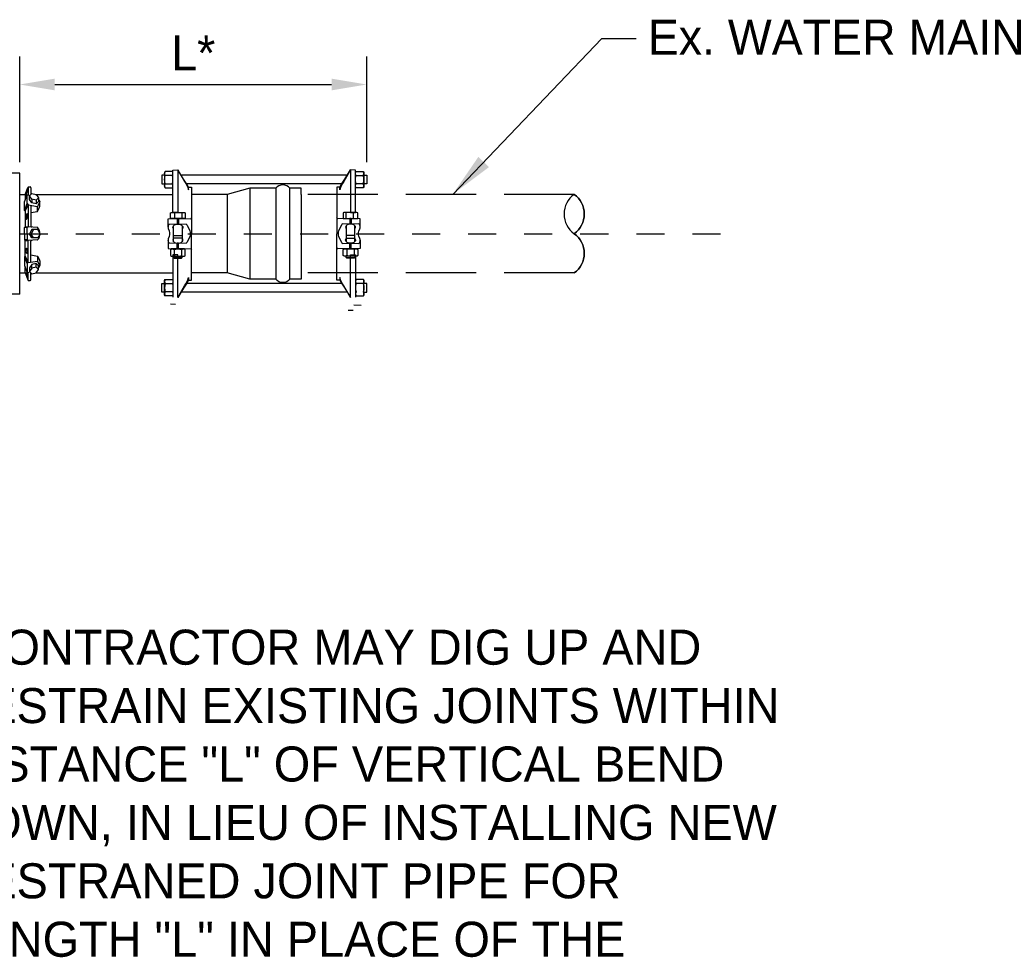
# Model space of a CAD drawing. Header units: feet. Extents: x 6 to 191, y 4 to 30.
# Tile 23 of 42: x 52.81 to 56.32, y 7.79 to 11.13. Entities that reach past the tile are written whole.
import ezdxf

# ---------------------------------------------------------------- set-up
doc = ezdxf.new("R2010")
doc.units = ezdxf.units.FT
doc.header["$MEASUREMENT"] = 0
doc.linetypes.add('B', pattern=[0.3, 0.25, -0.05])
doc.linetypes.add('CENTER', pattern=[2, 1.25, -0.25, 0.25, -0.25])
for name, color, linetype in [('DETAILS', 4, 'Continuous'), ('E-WATER', 140, 'B'), ('P-STORM', 2, 'Continuous'), ('text', 9, 'Continuous')]:
    doc.layers.add(name, color=color, linetype=linetype)
doc.styles.get("Standard").update_dxf_attribs({"font": 'font31.shx'})
doc.dimstyles.new('COEC', dxfattribs={"dimscale": 13.9, "dimtxt": 0.18, "dimasz": 0.18, "dimexe": 0.18, "dimexo": 0.0625, "dimgap": 0.09, "dimtad": 1, "dimzin": 0, "dimdsep": 46, "dimtxsty": 'Standard', "dimcen": 0.09, "dimclrd": 256, "dimclre": 256, "dimclrt": 256, "dimaunit": 1, "dimadec": 4, "dimazin": 0, "dimtfac": 1, "dimtofl": 0, "dimtmove": 0, "dimatfit": 3, "dimfxl": 1, "dimtolj": 1, "dimtzin": 0, "dimlwd": -1, "dimlwe": -1, "dimarcsym": 0})
doc.dimstyles.get("Standard").update_dxf_attribs({"dimtxt": 0.18, "dimasz": 0.18, "dimexe": 0.18, "dimexo": 0.0625, "dimgap": 0.09, "dimtad": 0, "dimtih": 1, "dimtoh": 1, "dimdec": 4, "dimzin": 0, "dimdsep": 46, "dimtxsty": 'Standard', "dimcen": 0.09, "dimadec": 0, "dimazin": 0, "dimtfac": 1, "dimtdec": 4, "dimtofl": 0, "dimtmove": 0, "dimatfit": 3, "dimfxl": 1, "dimtolj": 1, "dimtzin": 0, "dimarcsym": 0})

# ---------------------------------------------------------------- blocks, each defined once
blk = doc.blocks.new('*D65')
at = {"layer": 'Defpoints', "color": 0, "transparency": 16777216}
for p in [(54.0432, 10.9006), (52.8053, 10.5229), (54.0432, 10.5229)]:
    blk.add_point(p, dxfattribs=at)
at = {"layer": 'text', "transparency": 16777216}
for p, q in [((52.8053, 10.6229), (52.8053, 11.0006)), ((54.0432, 10.6229), (54.0432, 11.0006)), ((52.9303, 10.9006), (53.9182, 10.9006))]:
    blk.add_line(p, q, dxfattribs=at)
for points in [[(52.9303, 10.9214), (52.9303, 10.8797), (52.8053, 10.9006)], [(53.9182, 10.9214), (53.9182, 10.8797), (54.0432, 10.9006)]]:
    blk.add_solid(points, dxfattribs=at)
at = {"layer": 'text', "transparency": 16777216, "insert": (53.4242, 11.0131), "char_height": 0.125, "attachment_point": 5}
blk.add_mtext('\\A1;L*', dxfattribs=at)

msp = doc.modelspace()

# ---------------------------------------------------------------- linework, layer by layer
at = {"layer": 'DETAILS'}
for p, q in [((52.8621, 10.50848), (53.35187, 10.50848)), ((52.8621, 10.22802), (53.35187, 10.22802))]:
    msp.add_line(p, q, dxfattribs=at)
at = {"layer": 'DETAILS', "flags": 128}
for points in [[(53.8096, 10.50848), (53.8096, 10.53054), (53.76898, 10.53054, 0.4831692), (53.71849, 10.53054), (53.6268, 10.53054), (53.54555, 10.50848), (53.41795, 10.50848)], [(53.8096, 10.22802), (53.8096, 10.20596), (53.76898, 10.20596, -0.4831692), (53.71849, 10.20596), (53.6268, 10.20596), (53.54555, 10.22802), (53.41795, 10.22802)]]:
    msp.add_lwpolyline(points, format="xyb", dxfattribs=at)
for points in [[(53.54555, 10.50848), (53.54555, 10.22818)], [(53.6268, 10.53054), (53.6268, 10.20612)], [(53.71849, 10.53054), (53.71849, 10.20612)], [(53.76898, 10.20612), (53.76898, 10.53054)], [(53.80961, 10.50848), (53.8096, 10.22818)]]:
    msp.add_lwpolyline(points, dxfattribs=at)
at = {"layer": 'E-WATER'}
for p, q in [((54.78333, 10.50848), (53.81943, 10.50848)), ((54.78333, 10.22802), (53.81943, 10.22802))]:
    msp.add_line(p, q, dxfattribs=at)
at = {"layer": 'E-WATER', "linetype": 'Continuous'}
for points in [[(54.78333, 10.50848, 0.5170195), (54.78333, 10.36825, -1.3635013)], [(54.78333, 10.50848, -0.5170195), (54.78333, 10.36825, 1.3635013)], [(54.78333, 10.36825, 0.5170195), (54.78333, 10.50848, -1.3635013)], [(54.78333, 10.36825, -0.5170195), (54.78333, 10.22802, 1.3635013)], [(54.78333, 10.22802, 0.5170195), (54.78333, 10.36825, -1.3635013)]]:
    msp.add_lwpolyline(points, format="xyb", dxfattribs=at)
at = {"layer": 'P-STORM', "linetype": 'Continuous'}
for p, q in [((52.80532, 10.58425), (52.77403, 10.58425)), ((52.80532, 10.15225), (52.80532, 10.58425)), ((52.80532, 10.36413), (52.80532, 10.58013)), ((52.80532, 10.15225), (52.77403, 10.15225))]:
    msp.add_line(p, q, dxfattribs=at)
at = {"layer": 'P-STORM'}
for p, q in [((53.35187, 10.59521), (53.36955, 10.59582)), ((53.35187, 10.50848), (53.35187, 10.59521)), ((53.36955, 10.59582), (53.36954, 10.44412)), ((54.00322, 10.59521), (53.98555, 10.59582)), ((53.98555, 10.59582), (53.98555, 10.44412)), ((54.00322, 10.50848), (54.00322, 10.59521)), ((52.80532, 10.50848), (52.82339, 10.50848)), ((52.82253, 10.48169), (52.83228, 10.50636)), ((52.8254, 10.5093), (52.8254, 10.48894)), ((52.82609, 10.51037), (52.83447, 10.53338)), ((52.83228, 10.50636), (52.83515, 10.50672)), ((52.83228, 10.47537), (52.83228, 10.50636)), ((52.83515, 10.53445), (52.83515, 10.50672)), ((52.83515, 10.50672), (52.84163, 10.50493)), ((52.83716, 10.53527), (52.84261, 10.53527)), ((52.84548, 10.5324), (52.84548, 10.50868)), ((53.35187, 10.44412), (53.35187, 10.50848)), ((54.00322, 10.44412), (54.00322, 10.50848)), ((52.82253, 10.4507), (52.82253, 10.48169)), ((52.82253, 10.4507), (52.83228, 10.47537)), ((52.8254, 10.44833), (52.83515, 10.47062)), ((52.83228, 10.47537), (52.83515, 10.47062)), ((52.83515, 10.47062), (52.83515, 10.39303)), ((52.83515, 10.47062), (52.86881, 10.46575)), ((52.84548, 10.46912), (52.84548, 10.395)), ((52.84846, 10.4913), (52.84846, 10.47849)), ((52.86421, 10.48772), (52.86421, 10.47491)), ((52.87657, 10.46457), (52.87661, 10.4823)), ((52.8254, 10.44833), (52.82253, 10.4507)), ((52.8254, 10.44833), (52.8254, 10.39303)), ((52.84548, 10.44431), (52.86881, 10.44791)), ((52.86881, 10.44791), (52.86881, 10.46575)), ((53.36954, 10.44412), (53.35187, 10.44412)), ((53.98555, 10.44412), (54.00322, 10.44412)), ((52.8254, 10.39303), (52.82253, 10.39016)), ((52.83228, 10.39016), (52.82253, 10.39016)), ((52.82253, 10.36825), (52.82253, 10.39016)), ((52.82253, 10.36825), (52.82253, 10.34634)), ((52.8254, 10.39303), (52.83515, 10.39303)), ((52.83515, 10.39303), (52.83228, 10.39016)), ((52.83228, 10.36825), (52.83228, 10.39016)), ((52.83228, 10.36825), (52.83228, 10.34634)), ((52.86828, 10.39072), (52.83515, 10.39303)), ((52.8399, 10.36825), (52.84647, 10.36825)), ((52.8399, 10.36825), (52.84647, 10.36825)), ((52.85434, 10.3826), (52.84647, 10.36825)), ((52.85434, 10.35391), (52.84647, 10.36825)), ((52.83228, 10.34634), (52.82253, 10.34634)), ((52.8254, 10.34347), (52.82253, 10.34634)), ((52.8254, 10.34347), (52.83515, 10.34347)), ((52.8254, 10.28818), (52.8254, 10.34347)), ((52.83515, 10.34347), (52.83228, 10.34634)), ((52.86828, 10.34579), (52.83515, 10.34347)), ((52.83515, 10.26589), (52.83515, 10.34347)), ((52.84548, 10.26738), (52.84548, 10.34151)), ((52.84548, 10.29219), (52.86881, 10.2886)), ((53.36954, 10.29239), (53.35187, 10.29239)), ((53.35187, 10.29239), (53.35187, 10.22802)), ((53.36955, 10.14068), (53.36954, 10.29239)), ((53.98555, 10.14068), (53.98555, 10.29239)), ((53.98555, 10.29239), (54.00322, 10.29239)), ((54.00322, 10.29239), (54.00322, 10.22802)), ((52.8254, 10.28818), (52.82253, 10.28581)), ((52.82253, 10.28581), (52.83228, 10.26114)), ((52.82253, 10.28581), (52.82253, 10.25482)), ((52.8254, 10.28818), (52.83515, 10.26589)), ((52.83228, 10.26114), (52.83515, 10.26589)), ((52.83228, 10.26114), (52.83228, 10.23015)), ((52.83515, 10.26589), (52.86881, 10.27076)), ((52.84846, 10.24521), (52.84846, 10.25802)), ((52.86421, 10.24879), (52.86421, 10.2616)), ((52.86881, 10.2886), (52.86881, 10.27076)), ((52.87657, 10.27193), (52.87661, 10.25421)), ((52.80532, 10.22802), (52.82339, 10.22802)), ((52.82253, 10.25482), (52.83228, 10.23015)), ((52.8254, 10.2272), (52.8254, 10.24756)), ((52.82609, 10.22613), (52.83447, 10.20312)), ((52.83228, 10.23015), (52.83515, 10.22978)), ((52.83515, 10.22978), (52.84163, 10.23157)), ((52.83515, 10.20205), (52.83515, 10.22978)), ((52.84548, 10.2041), (52.84548, 10.22782)), ((53.35187, 10.22802), (53.35187, 10.1413)), ((54.00322, 10.22802), (54.00322, 10.1413)), ((52.83716, 10.20123), (52.84261, 10.20123)), ((53.3434, 10.11766), (53.36104, 10.11641)), ((53.99434, 10.09456), (53.97665, 10.09457))]:
    msp.add_line(p, q, dxfattribs=at)
at = {"layer": 'P-STORM', "linetype": 'Continuous'}
msp.add_lwpolyline([(52.80532, 10.15225), (52.80532, 10.58425)], dxfattribs=at)
at = {"layer": 'P-STORM', "flags": 128}
for points in [[(53.35187, 10.58668), (53.35004, 10.59061), (53.32389, 10.59061), (53.32206, 10.58668), (53.32206, 10.57653), (53.31193, 10.57653), (53.31193, 10.54606), (53.32206, 10.54606), (53.32206, 10.5359), (53.32389, 10.53197), (53.35007, 10.53203), (53.35187, 10.5359)], [(53.32206, 10.57653), (53.32206, 10.54606)], [(53.97366, 10.57653), (53.38261, 10.57653)], [(54.00322, 10.58668), (54.00505, 10.59061), (54.03121, 10.59061), (54.03304, 10.58668), (54.03304, 10.57653), (54.04316, 10.57653), (54.04316, 10.54606), (54.03303, 10.54606), (54.03303, 10.5359), (54.03121, 10.53197), (54.00502, 10.53203), (54.00322, 10.5359)], [(54.03303, 10.57653), (54.03303, 10.54606)], [(53.32389, 10.54664), (53.35004, 10.54664)], [(53.95472, 10.54606), (53.40037, 10.54616)], [(54.0312, 10.54664), (54.00505, 10.54664)], [(53.40799, 10.5342), (53.41789, 10.53378)], [(53.41789, 10.53378), (53.41789, 10.36825)], [(53.9471, 10.5342), (53.9372, 10.53378)], [(53.9372, 10.53378), (53.9372, 10.36825)], [(53.35923, 10.42283), (53.35923, 10.44208)], [(53.38542, 10.42283), (53.38542, 10.44208)], [(53.96967, 10.42283), (53.96967, 10.44208)], [(53.99586, 10.42283), (53.99586, 10.44208)], [(53.36715, 10.42275), (53.36715, 10.4026)], [(53.36954, 10.40252), (53.36958, 10.42283)], [(53.37193, 10.42275), (53.37193, 10.4026)], [(53.98316, 10.42275), (53.98316, 10.4026)], [(53.98555, 10.40252), (53.98551, 10.42283)], [(53.98794, 10.42275), (53.98794, 10.4026)], [(53.35431, 10.33945), (53.35431, 10.35174), (53.35394, 10.36189), (53.35394, 10.39679)], [(53.38514, 10.39679), (53.38514, 10.36189), (53.38478, 10.35174), (53.38478, 10.33945)], [(53.41789, 10.20273), (53.41789, 10.36825)], [(53.9372, 10.20273), (53.9372, 10.36825)], [(53.96995, 10.39679), (53.96995, 10.36189), (53.97031, 10.35174), (53.97031, 10.33945)], [(54.00078, 10.33945), (54.00078, 10.35174), (54.00115, 10.36189), (54.00115, 10.39679)], [(53.35394, 10.36189), (53.38514, 10.36189)], [(53.38478, 10.35174), (53.35431, 10.35174)], [(53.36715, 10.31376), (53.36715, 10.3339)], [(53.36954, 10.33399), (53.36958, 10.31367)], [(53.37193, 10.31376), (53.37193, 10.3339)], [(54.00115, 10.36189), (53.96995, 10.36189)], [(53.97031, 10.35174), (54.00078, 10.35174)], [(53.98316, 10.31376), (53.98316, 10.3339)], [(53.98555, 10.33399), (53.98551, 10.31367)], [(53.98794, 10.31376), (53.98794, 10.3339)], [(53.35635, 10.31179), (53.35635, 10.28983)], [(53.38274, 10.31179), (53.38274, 10.28984)], [(53.97235, 10.31179), (53.97235, 10.28984)], [(53.99874, 10.31179), (53.99874, 10.28983)], [(53.35431, 10.2878), (53.35431, 10.28307), (53.3568, 10.28065), (53.38229, 10.28065), (53.38478, 10.28307), (53.38478, 10.2878)], [(53.38478, 10.28307), (53.35431, 10.28307)], [(54.00078, 10.2878), (54.00078, 10.28307), (53.99829, 10.28065), (53.9728, 10.28065), (53.97031, 10.28307), (53.97031, 10.2878)], [(53.97031, 10.28307), (54.00078, 10.28307)], [(53.35187, 10.14998), (53.35004, 10.14605), (53.32389, 10.14605), (53.32206, 10.14998), (53.32206, 10.16014), (53.31193, 10.16014), (53.31193, 10.19061), (53.32206, 10.19061), (53.32206, 10.20076), (53.32389, 10.20469), (53.35007, 10.20464), (53.35187, 10.20076)], [(53.32206, 10.16014), (53.32206, 10.19061)], [(53.32389, 10.19003), (53.35004, 10.19003)], [(53.95472, 10.19061), (53.40037, 10.1905)], [(53.40799, 10.20231), (53.41789, 10.20273)], [(53.9471, 10.20231), (53.9372, 10.20273)], [(54.00322, 10.14998), (54.00505, 10.14605), (54.03121, 10.14605), (54.03304, 10.14998), (54.03304, 10.16014), (54.04316, 10.16014), (54.04316, 10.19061), (54.03303, 10.19061), (54.03303, 10.20076), (54.03121, 10.20469), (54.00502, 10.20464), (54.00322, 10.20076)], [(54.0312, 10.19003), (54.00505, 10.19003)], [(54.03303, 10.16014), (54.03303, 10.19061)], [(53.97366, 10.16014), (53.38261, 10.16014)]]:
    msp.add_lwpolyline(points, dxfattribs=at)
for points in [[(53.32389, 10.53198, -0.2496441), (53.32389, 10.54664, -0.1249094), (53.32389, 10.57595, -0.2498151), (53.32389, 10.59061, 2.3295405)], [(53.35004, 10.57595), (53.32389, 10.57595, 4.3157941)], [(53.35004, 10.53198, 0.2496441), (53.35004, 10.54664, 0.1249094), (53.35004, 10.57595, 0.2498151), (53.35004, 10.59061, -2.3295405)], [(53.36954, 10.59582), (53.3884, 10.56268), (53.39329, 10.55474, -0.0756473), (53.40803, 10.52489), (53.40803, 10.53412), (53.40122, 10.5448), (53.3896, 10.56281), (53.36956, 10.59579)], [(53.98555, 10.59582), (53.96669, 10.56268), (53.9618, 10.55474, 0.0756473), (53.94706, 10.52489), (53.94706, 10.53412), (53.95387, 10.5448), (53.96549, 10.56281), (53.98553, 10.59579)], [(54.00505, 10.53198, -0.2496441), (54.00505, 10.54664, -0.1249094), (54.00505, 10.57595, -0.2498151), (54.00505, 10.59061, 2.3295405)], [(54.00505, 10.57595), (54.0312, 10.57595, -4.3157941)], [(54.0312, 10.53198, 0.2496441), (54.0312, 10.54664, 0.1249094), (54.0312, 10.57595, 0.2498151), (54.0312, 10.59061, -2.3295405)], [(53.34336, 10.44208, -0.2567541), (53.35923, 10.44208, -0.1555607), (53.38541, 10.44208, -0.3949087), (53.39573, 10.44208, 0.999914)], [(54.01173, 10.44208, 0.2567541), (53.99586, 10.44208, 0.1555607), (53.96968, 10.44208, 0.3949087), (53.95936, 10.44208, -0.999914)], [(53.33527, 10.39197), (53.33527, 10.42163), (53.36715, 10.42275), (53.36954, 10.42283), (53.37193, 10.42275), (53.41532, 10.42123, 0.260039), (53.41703, 10.42249), (53.41788, 10.4244)], [(53.35394, 10.38559, -0.1654607), (53.35187, 10.39127, -0.1763281), (53.35394, 10.39679, -0.2232788), (53.36954, 10.40245, -0.2232199), (53.38514, 10.39679, -0.3703992), (53.38514, 10.38559, -43.2937665)], [(54.01982, 10.39197), (54.01982, 10.42163), (53.98794, 10.42275), (53.98555, 10.42283), (53.98316, 10.42275), (53.93977, 10.42123, -0.260039), (53.93807, 10.42249), (53.93721, 10.4244)], [(54.00115, 10.38559, 0.1654607), (54.00322, 10.39127, 0.1763281), (54.00115, 10.39679, 0.2232788), (53.98555, 10.40245, 0.2232199), (53.96995, 10.39679, 0.3703992), (53.96995, 10.38559, 43.2937665)], [(53.33527, 10.34453), (53.33527, 10.31487), (53.36715, 10.31376), (53.36954, 10.31367), (53.37193, 10.31376), (53.41532, 10.31527, -0.260039), (53.41703, 10.31401), (53.41788, 10.3121)], [(53.35394, 10.35108, 0.1654607), (53.35187, 10.3454, 0.1763281), (53.35394, 10.33988, 0.2232788), (53.36954, 10.33422, 0.2232199), (53.38514, 10.33988, 0.3703992), (53.38514, 10.35108, 43.2937665)], [(54.01982, 10.34453), (54.01982, 10.31487), (53.98794, 10.31376), (53.98555, 10.31367), (53.98316, 10.31376), (53.93977, 10.31527, 0.260039), (53.93807, 10.31401), (53.93721, 10.3121)], [(54.00115, 10.35108, -0.1654607), (54.00322, 10.3454, -0.1763281), (54.00115, 10.33988, -0.2232788), (53.98555, 10.33422, -0.2232199), (53.96995, 10.33988, -0.3703992), (53.96995, 10.35108, -43.2937665)], [(53.34316, 10.31179, -0.3097278), (53.35635, 10.31179, -0.1425026), (53.38274, 10.31179, -0.3095457), (53.39593, 10.31179, 26.8768464)], [(54.01193, 10.31179, 0.3097278), (53.99874, 10.31179, 0.1425026), (53.97235, 10.31179, 0.3095457), (53.95916, 10.31179, -26.8768464)], [(53.34316, 10.28984, 0.3097278), (53.35635, 10.28984, 0.1425026), (53.38274, 10.28984, 0.3095457), (53.39593, 10.28984, -26.8768464)], [(54.01193, 10.28984, -0.3097278), (53.99874, 10.28984, -0.1425026), (53.97235, 10.28984, -0.3095457), (53.95916, 10.28984, 26.8768464)], [(53.32389, 10.20469, 0.2496441), (53.32389, 10.19003, 0.1249094), (53.32389, 10.16071, 0.2498151), (53.32389, 10.14605, -2.3295405)], [(53.35004, 10.20469, -0.2496441), (53.35004, 10.19003, -0.1249094), (53.35004, 10.16071, -0.2498151), (53.35004, 10.14605, 2.3295405)], [(53.36954, 10.14068), (53.3884, 10.17382), (53.39329, 10.18177, 0.0756473), (53.40803, 10.21161), (53.40803, 10.20238), (53.40122, 10.1917), (53.3896, 10.17369), (53.36956, 10.14071)], [(53.98555, 10.14068), (53.96669, 10.17382), (53.9618, 10.18177, -0.0756473), (53.94706, 10.21161), (53.94706, 10.20238), (53.95387, 10.1917), (53.96549, 10.17369), (53.98553, 10.14071)], [(54.00505, 10.20469, 0.2496441), (54.00505, 10.19003, 0.1249094), (54.00505, 10.16071, 0.2498151), (54.00505, 10.14605, -2.3295405)], [(54.0312, 10.20469, -0.2496441), (54.0312, 10.19003, -0.1249094), (54.0312, 10.16071, -0.2498151), (54.0312, 10.14605, 2.3295405)], [(53.35004, 10.16071), (53.32389, 10.16071, -4.3157941)], [(53.99686, 10.11389), (54.02299, 10.11297, 4.3157941)]]:
    msp.add_lwpolyline(points, format="xyb", dxfattribs=at)
at = {"layer": 'P-STORM'}
for points in [[(52.82851, 10.50717), (52.82859, 10.50727), (52.82868, 10.50742), (52.82878, 10.5076), (52.82889, 10.50782), (52.829, 10.50808), (52.82912, 10.50837), (52.82925, 10.50871), (52.82938, 10.50907), (52.82952, 10.50947), (52.82966, 10.5099), (52.82981, 10.51036), (52.82996, 10.51084), (52.83011, 10.51135), (52.83027, 10.51189), (52.83042, 10.51244), (52.83058, 10.51301), (52.83073, 10.5136), (52.83089, 10.5142), (52.83104, 10.51481), (52.8312, 10.51543), (52.83135, 10.51605), (52.83149, 10.51668), (52.83164, 10.51731), (52.83177, 10.51793), (52.83191, 10.51855), (52.83203, 10.51916), (52.83215, 10.51976), (52.83227, 10.52035), (52.83238, 10.52092), (52.83247, 10.52148), (52.83257, 10.52201), (52.83265, 10.52252), (52.83272, 10.52301), (52.83279, 10.52346), (52.83284, 10.52389), (52.83289, 10.52429), (52.83292, 10.52466), (52.83295, 10.52499), (52.83296, 10.52528), (52.83297, 10.52554), (52.83296, 10.52576), (52.83295, 10.52595), (52.83292, 10.52609), (52.83289, 10.52619), (52.83284, 10.52625), (52.83279, 10.52627), (52.83272, 10.52625), (52.83265, 10.52619), (52.83257, 10.52609), (52.83247, 10.52595), (52.83238, 10.52576), (52.83227, 10.52554), (52.83215, 10.52528), (52.83203, 10.52499), (52.83191, 10.52466), (52.83177, 10.52429), (52.83164, 10.52389), (52.83149, 10.52346), (52.83135, 10.523), (52.8312, 10.52252), (52.83104, 10.52201), (52.83089, 10.52148), (52.83073, 10.52092), (52.83058, 10.52035), (52.83042, 10.51976), (52.83027, 10.51916), (52.83011, 10.51855), (52.82996, 10.51793), (52.82981, 10.51731), (52.82966, 10.51668), (52.82952, 10.51605), (52.82938, 10.51543), (52.82925, 10.51481), (52.82912, 10.5142), (52.829, 10.5136), (52.82889, 10.51301), (52.82878, 10.51244), (52.82868, 10.51188), (52.82859, 10.51135), (52.82851, 10.51084), (52.82843, 10.51036), (52.82837, 10.5099), (52.82831, 10.50947), (52.82827, 10.50907), (52.82823, 10.50871), (52.82821, 10.50837), (52.82819, 10.50808), (52.82819, 10.50782), (52.82819, 10.5076), (52.82821, 10.50742), (52.82823, 10.50727), (52.82827, 10.50717), (52.82831, 10.50711), (52.82837, 10.50709), (52.82843, 10.50711)], [(52.87209, 10.49601), (52.87209, 10.4832), (52.86421, 10.47491), (52.84846, 10.47849), (52.8399, 10.49044), (52.8399, 10.50325), (52.84846, 10.51158), (52.86421, 10.508)], [(52.83265, 10.42848), (52.83272, 10.42911), (52.83279, 10.42973), (52.83284, 10.43036), (52.83289, 10.43098), (52.83292, 10.4316), (52.83295, 10.43222), (52.83296, 10.43282), (52.83297, 10.4334), (52.83296, 10.43398), (52.83295, 10.43453), (52.83292, 10.43506), (52.83289, 10.43557), (52.83284, 10.43606), (52.83279, 10.43652), (52.83272, 10.43695), (52.83265, 10.43734), (52.83257, 10.43771), (52.83247, 10.43804), (52.83238, 10.43833), (52.83227, 10.43859), (52.83215, 10.43882), (52.83203, 10.439), (52.83191, 10.43914), (52.83177, 10.43924), (52.83164, 10.4393), (52.83149, 10.43932), (52.83135, 10.4393), (52.8312, 10.43924), (52.83104, 10.43914), (52.83089, 10.439), (52.83073, 10.43882), (52.83058, 10.4386), (52.83042, 10.43834), (52.83027, 10.43804), (52.83011, 10.43771), (52.82996, 10.43734), (52.82981, 10.43694), (52.82966, 10.43652), (52.82952, 10.43606), (52.82938, 10.43557), (52.82925, 10.43506), (52.82912, 10.43453), (52.829, 10.43398), (52.82889, 10.4334), (52.82878, 10.43282), (52.82868, 10.43222), (52.82859, 10.4316), (52.82851, 10.43099), (52.82843, 10.43036), (52.82837, 10.42973), (52.82831, 10.42911), (52.82827, 10.42848), (52.82823, 10.42786), (52.82821, 10.42725), (52.82819, 10.42665), (52.82819, 10.42606), (52.82819, 10.42549), (52.82821, 10.42494), (52.82823, 10.4244), (52.82827, 10.42389), (52.82831, 10.42341), (52.82837, 10.42295), (52.82843, 10.42252), (52.82851, 10.42212), (52.82859, 10.42176), (52.82868, 10.42143), (52.82878, 10.42113), (52.82889, 10.42087), (52.829, 10.42065), (52.82912, 10.42047), (52.82925, 10.42033), (52.82938, 10.42022), (52.82952, 10.42016), (52.82966, 10.42014), (52.82981, 10.42016), (52.82996, 10.42022), (52.83011, 10.42033), (52.83027, 10.42047), (52.83042, 10.42065), (52.83058, 10.42087), (52.83073, 10.42113), (52.83089, 10.42143), (52.83104, 10.42176), (52.8312, 10.42212), (52.83135, 10.42252), (52.83149, 10.42295), (52.83164, 10.42341), (52.83177, 10.42389), (52.83191, 10.4244), (52.83203, 10.42494), (52.83215, 10.42549), (52.83227, 10.42606), (52.83238, 10.42665), (52.83247, 10.42725), (52.83257, 10.42786)], [(52.83265, 10.30802), (52.83272, 10.3074), (52.83279, 10.30677), (52.83284, 10.30614), (52.83289, 10.30552), (52.83292, 10.3049), (52.83295, 10.30429), (52.83296, 10.30369), (52.83297, 10.3031), (52.83296, 10.30253), (52.83295, 10.30198), (52.83292, 10.30144), (52.83289, 10.30093), (52.83284, 10.30045), (52.83279, 10.29999), (52.83272, 10.29956), (52.83265, 10.29916), (52.83257, 10.29879), (52.83247, 10.29846), (52.83238, 10.29817), (52.83227, 10.29791), (52.83215, 10.29769), (52.83203, 10.29751), (52.83191, 10.29736), (52.83177, 10.29726), (52.83164, 10.2972), (52.83149, 10.29718), (52.83135, 10.2972), (52.8312, 10.29726), (52.83104, 10.29736), (52.83089, 10.29751), (52.83073, 10.29769), (52.83058, 10.29791), (52.83042, 10.29817), (52.83027, 10.29846), (52.83011, 10.2988), (52.82996, 10.29916), (52.82981, 10.29956), (52.82966, 10.29999), (52.82952, 10.30045), (52.82938, 10.30093), (52.82925, 10.30144), (52.82912, 10.30197), (52.829, 10.30253), (52.82889, 10.3031), (52.82878, 10.30369), (52.82868, 10.30429), (52.82859, 10.3049), (52.82851, 10.30552), (52.82843, 10.30614), (52.82837, 10.30677), (52.82831, 10.3074), (52.82827, 10.30802), (52.82823, 10.30864), (52.82821, 10.30925), (52.82819, 10.30985), (52.82819, 10.31044), (52.82819, 10.31101), (52.82821, 10.31157), (52.82823, 10.3121), (52.82827, 10.31261), (52.82831, 10.31309), (52.82837, 10.31355), (52.82843, 10.31398), (52.82851, 10.31438), (52.82859, 10.31475), (52.82868, 10.31508), (52.82878, 10.31537), (52.82889, 10.31563), (52.829, 10.31585), (52.82912, 10.31604), (52.82925, 10.31618), (52.82938, 10.31628), (52.82952, 10.31634), (52.82966, 10.31636), (52.82981, 10.31634), (52.82996, 10.31628), (52.83011, 10.31618), (52.83027, 10.31604), (52.83042, 10.31585), (52.83058, 10.31563), (52.83073, 10.31537), (52.83089, 10.31508), (52.83104, 10.31475), (52.8312, 10.31438), (52.83135, 10.31398), (52.83149, 10.31355), (52.83164, 10.3131), (52.83177, 10.31261), (52.83191, 10.3121), (52.83203, 10.31157), (52.83215, 10.31101), (52.83227, 10.31044), (52.83238, 10.30985), (52.83247, 10.30925), (52.83257, 10.30864)], [(52.87209, 10.24049), (52.87209, 10.2533), (52.86421, 10.2616), (52.84846, 10.25802), (52.8399, 10.24607), (52.8399, 10.23326), (52.84846, 10.22492), (52.86421, 10.2285)], [(52.82851, 10.22933), (52.82859, 10.22923), (52.82868, 10.22909), (52.82878, 10.2289), (52.82889, 10.22868), (52.829, 10.22842), (52.82912, 10.22813), (52.82925, 10.2278), (52.82938, 10.22743), (52.82952, 10.22703), (52.82966, 10.22661), (52.82981, 10.22615), (52.82996, 10.22566), (52.83011, 10.22515), (52.83027, 10.22462), (52.83042, 10.22407), (52.83058, 10.22349), (52.83073, 10.22291), (52.83089, 10.22231), (52.83104, 10.22169), (52.8312, 10.22107), (52.83135, 10.22045), (52.83149, 10.21982), (52.83164, 10.2192), (52.83177, 10.21857), (52.83191, 10.21795), (52.83203, 10.21734), (52.83215, 10.21674), (52.83227, 10.21615), (52.83238, 10.21558), (52.83247, 10.21503), (52.83257, 10.21449), (52.83265, 10.21398), (52.83272, 10.2135), (52.83279, 10.21304), (52.83284, 10.21261), (52.83289, 10.21221), (52.83292, 10.21185), (52.83295, 10.21152), (52.83296, 10.21122), (52.83297, 10.21096), (52.83296, 10.21074), (52.83295, 10.21056), (52.83292, 10.21042), (52.83289, 10.21031), (52.83284, 10.21025), (52.83279, 10.21023), (52.83272, 10.21025), (52.83265, 10.21031), (52.83257, 10.21041), (52.83247, 10.21056), (52.83238, 10.21074), (52.83227, 10.21096), (52.83215, 10.21122), (52.83203, 10.21152), (52.83191, 10.21185), (52.83177, 10.21221), (52.83164, 10.21261), (52.83149, 10.21304), (52.83135, 10.2135), (52.8312, 10.21398), (52.83104, 10.21449), (52.83089, 10.21503), (52.83073, 10.21558), (52.83058, 10.21615), (52.83042, 10.21674), (52.83027, 10.21734), (52.83011, 10.21795), (52.82996, 10.21857), (52.82981, 10.2192), (52.82966, 10.21982), (52.82952, 10.22045), (52.82938, 10.22107), (52.82925, 10.22169), (52.82912, 10.22231), (52.829, 10.22291), (52.82889, 10.22349), (52.82878, 10.22407), (52.82868, 10.22462), (52.82859, 10.22515), (52.82851, 10.22566), (52.82843, 10.22615), (52.82837, 10.2266), (52.82831, 10.22703), (52.82827, 10.22743), (52.82823, 10.2278), (52.82821, 10.22813), (52.82819, 10.22843), (52.82819, 10.22869), (52.82819, 10.22891), (52.82821, 10.22909), (52.82823, 10.22923), (52.82827, 10.22933), (52.82831, 10.22939), (52.82837, 10.22941), (52.82843, 10.22939)]]:
    msp.add_lwpolyline(points, close=True, dxfattribs=at)
for points in [[(52.87209, 10.49601), (52.86421, 10.48772), (52.84846, 10.4913), (52.8399, 10.50325)], [(52.87209, 10.4918), (52.87226, 10.49151), (52.87288, 10.49044), (52.87344, 10.48948), (52.87395, 10.48861), (52.87442, 10.48781), (52.87486, 10.48704), (52.87528, 10.48631), (52.87565, 10.48561), (52.87597, 10.48493), (52.87624, 10.48426), (52.87644, 10.48361), (52.87657, 10.48295), (52.87661, 10.4823), (52.87657, 10.48163), (52.87644, 10.48096), (52.87624, 10.48026), (52.87597, 10.47955), (52.87565, 10.4788), (52.87528, 10.47803), (52.87486, 10.47722), (52.87442, 10.47638), (52.87395, 10.47549), (52.87344, 10.47452), (52.87288, 10.47346), (52.87226, 10.47228), (52.87155, 10.47094), (52.87075, 10.46942), (52.86984, 10.4677), (52.86881, 10.46575)], [(52.86881, 10.44791), (52.86984, 10.44986), (52.87075, 10.4516), (52.87155, 10.45316), (52.87226, 10.45455), (52.87288, 10.4558), (52.87344, 10.45694), (52.87395, 10.45798), (52.87442, 10.45895), (52.87486, 10.45987), (52.87528, 10.46075), (52.87565, 10.46158), (52.87597, 10.46238), (52.87624, 10.46314), (52.87644, 10.46387), (52.87657, 10.46457), (52.87661, 10.46525), (52.87657, 10.46585)], [(52.87797, 10.36825), (52.8701, 10.3826), (52.84846, 10.3826), (52.8399, 10.36825)], [(52.87797, 10.36825), (52.8701, 10.35391), (52.84846, 10.35391), (52.8399, 10.36825)], [(52.86881, 10.2886), (52.86984, 10.28664), (52.87075, 10.2849), (52.87155, 10.28334), (52.87226, 10.28195), (52.87288, 10.2807), (52.87344, 10.27956), (52.87395, 10.27852), (52.87442, 10.27755), (52.87486, 10.27663), (52.87528, 10.27576), (52.87565, 10.27492), (52.87597, 10.27413), (52.87624, 10.27336), (52.87644, 10.27263), (52.87657, 10.27193), (52.87661, 10.27126), (52.87657, 10.27065)], [(52.87209, 10.24471), (52.87226, 10.245), (52.87288, 10.24607), (52.87344, 10.24702), (52.87395, 10.24789), (52.87442, 10.2487), (52.87486, 10.24946), (52.87528, 10.25019), (52.87565, 10.25089), (52.87597, 10.25157), (52.87624, 10.25224), (52.87644, 10.2529), (52.87657, 10.25355), (52.87661, 10.25421), (52.87657, 10.25487), (52.87644, 10.25555), (52.87624, 10.25624), (52.87597, 10.25696), (52.87565, 10.2577), (52.87528, 10.25847), (52.87486, 10.25928), (52.87442, 10.26012), (52.87395, 10.26102), (52.87344, 10.26198), (52.87288, 10.26304), (52.87226, 10.26423), (52.87155, 10.26556), (52.87075, 10.26708), (52.86984, 10.2688), (52.86881, 10.27076)], [(52.87209, 10.24049), (52.86421, 10.24879), (52.84846, 10.24521), (52.8399, 10.23326)]]:
    msp.add_lwpolyline(points, dxfattribs=at)
at = {"layer": 'P-STORM', "flags": 128}
for points in [[(53.35923, 10.42283), (53.34336, 10.42283), (53.34335, 10.44208), (53.34669, 10.44412), (53.3924, 10.44412), (53.39573, 10.44208), (53.39573, 10.42283)], [(53.99586, 10.42283), (54.01173, 10.42283), (54.01174, 10.44208), (54.0084, 10.44412), (53.96269, 10.44412), (53.95936, 10.44208), (53.95936, 10.42283)], [(53.34669, 10.31384), (53.34316, 10.31179), (53.34316, 10.28984), (53.34669, 10.2878), (53.3924, 10.2878), (53.39593, 10.28984), (53.39593, 10.31179), (53.3924, 10.31384), (53.36958, 10.31384), (53.34669, 10.31384)], [(54.0084, 10.31384), (54.01193, 10.31179), (54.01193, 10.28984), (54.0084, 10.2878), (53.96269, 10.2878), (53.95916, 10.28984), (53.95916, 10.31179), (53.96269, 10.31384), (53.98551, 10.31384), (54.0084, 10.31384)]]:
    msp.add_lwpolyline(points, close=True, dxfattribs=at)
for points in [[(53.33641, 10.38602, -0.0927989), (53.33527, 10.39197, -0.1894693), (53.34006, 10.40355), (53.36715, 10.4026), (53.36954, 10.40252), (53.37193, 10.4026), (53.39904, 10.40355, -0.0736815), (53.40224, 10.39884), (53.41215, 10.37799, -0.1689283), (53.41215, 10.35868), (53.40224, 10.33783, -0.0768666), (53.39903, 10.33312), (53.37193, 10.33406), (53.36954, 10.33415), (53.36715, 10.33407), (53.34005, 10.33312, -0.18942), (53.33527, 10.34469, -0.0923174), (53.33641, 10.35064), (53.33965, 10.35905, 0.1859263), (53.33965, 10.37762), (53.33641, 10.38602)], [(54.01868, 10.38602, 0.0927989), (54.01982, 10.39197, 0.1894693), (54.01504, 10.40355), (53.98794, 10.4026), (53.98555, 10.40252), (53.98316, 10.4026), (53.95606, 10.40355, 0.0736815), (53.95285, 10.39884), (53.94294, 10.37799, 0.1689283), (53.94294, 10.35868), (53.95285, 10.33783, 0.0768666), (53.95606, 10.33312), (53.98316, 10.33406), (53.98555, 10.33415), (53.98794, 10.33407), (54.01504, 10.33312, 0.18942), (54.01982, 10.34469, 0.0923174), (54.01868, 10.35064), (54.01544, 10.35905, -0.1859263), (54.01544, 10.37762), (54.01868, 10.38602)]]:
    msp.add_lwpolyline(points, format="xyb", close=True, dxfattribs=at)
at = {"layer": 'P-STORM'}
for centre, radius, start, end in [((52.82339, 10.51135), 0.00287, 270, 339.99178), ((52.83716, 10.5324), 0.00287, 90, 159.99178), ((52.84261, 10.5324), 0.00287, 0, 90), ((52.84835, 10.395), 0.00287, 180, 266), ((52.86808, 10.38786), 0.00287, 37.43978, 86), ((52.84248, 10.36825), 0.03512, 1.15675, 37.43978), ((52.84248, 10.36825), 0.03512, 322.56022, 358.84325), ((52.84835, 10.34151), 0.00287, 94, 180), ((52.86808, 10.34865), 0.00287, 274, 322.56022), ((52.82339, 10.22515), 0.00287, 20.00822, 90), ((52.83716, 10.2041), 0.00287, 200.00822, 270), ((52.84261, 10.2041), 0.00287, 270, 0)]:
    msp.add_arc(centre, radius, start, end, dxfattribs=at)
at = {"layer": 'text', "linetype": 'CENTER', "ltscale": 0.05}
msp.add_line((52.80532, 10.36825), (55.32644, 10.36825), dxfattribs=at)

# ---------------------------------------------------------------- texts
at = {"layer": 'text', "char_height": 0.12502, "width": 3.0220613, "attachment_point": 1}
for s, insert in [('Ex. WATER MAIN', (55.04598, 11.13178)), ('*CONTRACTOR MAY DIG UP AND RESTRAIN EXISTING JOINTS WITHIN DISTANCE "L" OF VERTICAL BEND DOWN, IN LIEU OF INSTALLING NEW RESTRANED JOINT PIPE FOR LENGTH "L" IN PLACE OF THE EXISTING MAIN.', (52.56181, 8.95537))]:
    msp.add_mtext(s, dxfattribs=dict(at, insert=insert))

# ---------------------------------------------------------------- dimensions: what is measured, and where the dimension line sits
at = {"layer": 'text'}
dim = msp.add_linear_dim(base=(54.04316, 10.90057), p1=(52.80532, 10.52286), p2=(54.04316, 10.52286), angle=0, text='L*', dimstyle='COEC', override={"dimscale": 5, "dimtxt": 0.025, "dimasz": 0.025, "dimexe": 0.02, "dimexo": 0.02, "dimgap": 0.01, "dimaunit": 0}, dxfattribs=at)
dim.commit()
dim.dimension.update_dxf_attribs({"geometry": '*D65', "text_midpoint": (53.42424, 10.90057), "dimtype": 161})

# ---------------------------------------------------------------- leaders
msp.add_leader([(54.34992, 10.50848), (54.88212, 11.06464), (55.00453, 11.0646)], dimstyle='Standard', override={"dimscale": 0.4, "dimasz": 0.4, "dimgap": 0.09, "dimtad": 0, "dimtih": 0, "dimtoh": 0}, dxfattribs=at)

doc.saveas('drawing.dxf')
